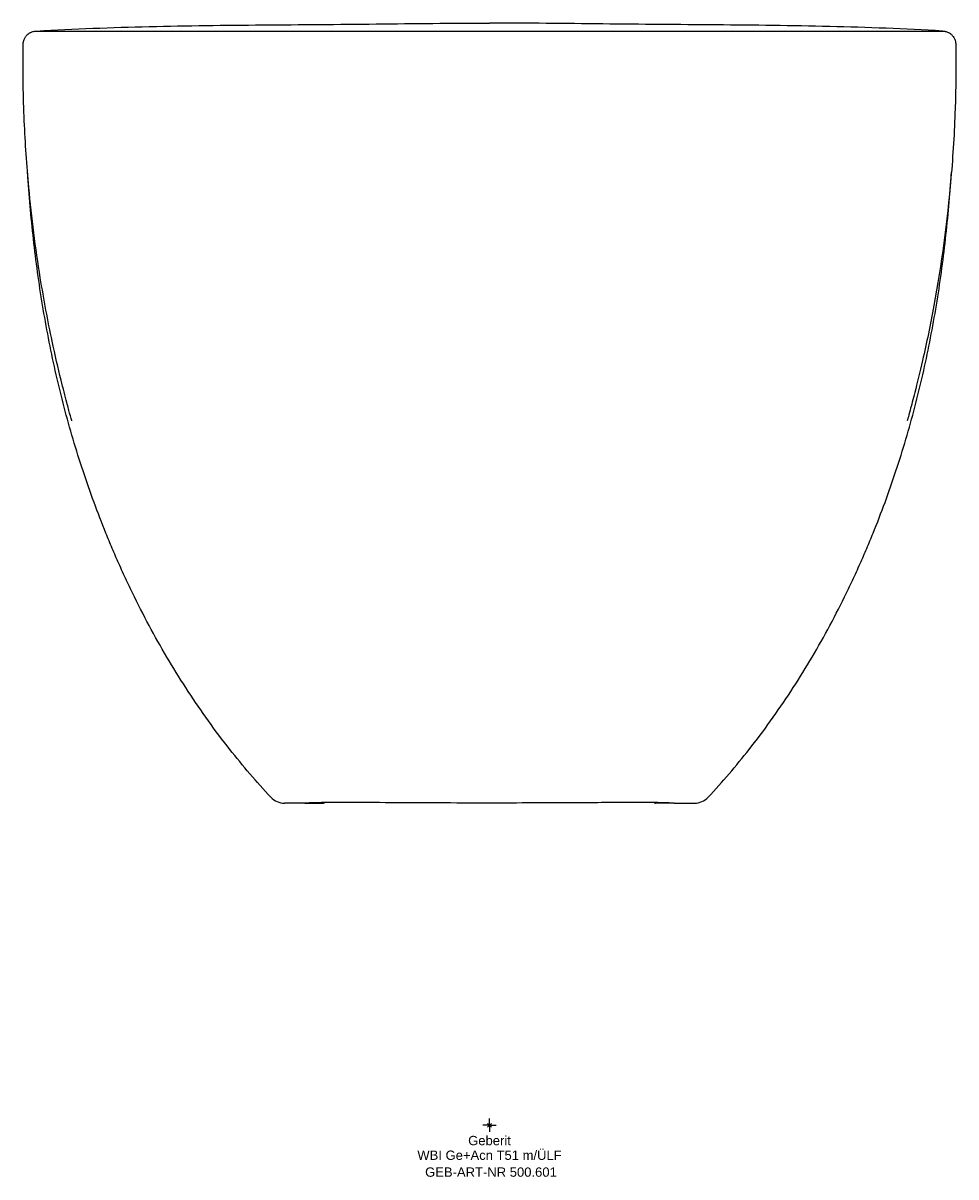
# Model space of a CAD drawing. Header units: millimetres. Extents: x -175 to 175, y -19 to 414.
import ezdxf
from ezdxf.enums import TextEntityAlignment as Align

# ---------------------------------------------------------------- set-up
doc = ezdxf.new("R2010")
doc.units = ezdxf.units.MM
doc.layers.get('0').update_dxf_attribs({"linetype": 'CONTINUOUS'})
for name, color, linetype, lineweight in [('Arbeitspunkt(DIN)', 7, 'CONTINUOUS', 25), ('GEB-ART-NR', 1, 'CONTINUOUS', 18), ('GEB-BEZUG', 2, 'CONTINUOUS', 25), ('GEB-TEXT', 5, 'CONTINUOUS', 18)]:
    doc.layers.add(name, color=color, linetype=linetype, lineweight=lineweight)
doc.layers.add('GEB-KONTUR-A', color=5, linetype='CONTINUOUS')
doc.styles.get("Standard").update_dxf_attribs({"font": 'arial.ttf'})

# ---------------------------------------------------------------- blocks, each defined once
blk = doc.blocks.new('Einfügepunkt')
at = {"layer": 'GEB-BEZUG'}
for p, q in [((-0.71, -0.71), (0.71, 0.71)), ((-0.71, 0.71), (0.71, -0.71))]:
    blk.add_line(p, q, dxfattribs=at)

msp = doc.modelspace()

# ---------------------------------------------------------------- linework, layer by layer
at = {"layer": 'Arbeitspunkt(DIN)', "ltscale": 25}
for q in [(-2.5, 0), (0, 2.5), (0, -2.5), (2.5, 0)]:
    msp.add_line((0, 0), q, dxfattribs=at)
at = {"layer": 'GEB-KONTUR-A', "ltscale": 25}
for p, q in [((-69.3, 120.99), (-62.35, 120.99)), ((69.3, 120.99), (62.35, 120.99))]:
    msp.add_line(p, q, dxfattribs=at)
for centre, major_axis, ratio, start_param, end_param in [((-76.98, 127.99), (7, 0), 0.999802, 3.892695, 4.71225), ((76.98, 127.99), (7, 0), 0.999802, 4.712528, 5.532083), ((-68.79, 128), (0.34, -6.99), 0.990693, 6.28309, 6.28319), ((68.79, 128), (-0.34, -6.99), 0.990693, 0.00001, 0.00011)]:
    msp.add_ellipse(centre, major_axis=major_axis, ratio=ratio, start_param=start_param, end_param=end_param, dxfattribs=at)
for points, knots in [([(-170.06, 410.99), (-155.97, 411.83), (-141.87, 412.35), (-127.76, 412.69), (-113.57, 413.03), (-99.37, 413.19), (-85.17, 413.3), (-78.07, 413.36), (-70.97, 413.4), (-63.87, 413.46), (-56.78, 413.52), (-49.68, 413.58), (-42.58, 413.66), (-28.39, 413.81), (-14.19, 413.99), (0, 413.99)], [0.001437, 0.001437, 0.001437, 0.001437, 0.2499674, 0.2499674, 0.2499674, 0.4999901, 0.4999901, 0.4999901, 0.6250196, 0.6250196, 0.6250196, 0.7500345, 0.7500345, 0.7500345, 1, 1, 1, 1]), ([(170.06, 410.99), (155.97, 411.83), (141.87, 412.35), (127.76, 412.69), (113.57, 413.03), (99.37, 413.19), (85.17, 413.3), (78.07, 413.36), (70.97, 413.4), (63.88, 413.46), (56.78, 413.52), (49.68, 413.58), (42.58, 413.66), (28.39, 413.81), (14.19, 413.99), (0, 413.99)], [0.001437, 0.001437, 0.001437, 0.001437, 0.2499674, 0.2499674, 0.2499674, 0.4999901, 0.4999901, 0.4999901, 0.6250196, 0.6250196, 0.6250196, 0.7500345, 0.7500345, 0.7500345, 1, 1, 1, 1]), ([(-175.11, 405.99), (-175.11, 406.15), (-175.1, 406.35), (-175.06, 406.71), (-175.04, 406.79), (-175.01, 406.95), (-175, 407.04), (-174.95, 407.25), (-174.91, 407.39), (-174.82, 407.64), (-174.78, 407.76), (-174.67, 408.04), (-174.59, 408.19), (-174.44, 408.49), (-174.35, 408.63), (-174.16, 408.92), (-174.05, 409.07), (-173.88, 409.27), (-173.82, 409.34), (-173.68, 409.49), (-173.59, 409.58), (-173.43, 409.73), (-173.35, 409.8), (-173.18, 409.94), (-173.09, 410), (-172.88, 410.15), (-172.79, 410.21), (-172.53, 410.36), (-172.41, 410.42), (-172.06, 410.59), (-171.93, 410.64), (-171.49, 410.8), (-171.38, 410.82), (-171.02, 410.91), (-170.86, 410.94), (-170.26, 410.99), (-170.03, 411), (-169.76, 410.98)], [0, 0, 0, 0, 0.138467, 0.138467, 0.173798, 0.173798, 0.204326, 0.204326, 0.248215, 0.248215, 0.285764, 0.285764, 0.337479, 0.337479, 0.388258, 0.388258, 0.442671, 0.442671, 0.46946, 0.46946, 0.51126, 0.51126, 0.556265, 0.556265, 0.620886, 0.620886, 0.722237, 0.722237, 0.921483, 0.921483, 1.403671, 1.403671, 2.848423, 2.848423, 7.180188, 7.180188, 9.152489, 9.152489, 9.152489, 9.152489]), ([(-169.9, 410.98), (-169.9, 410.98), (-169.9, 410.98), (-169.87, 410.98), (-170.07, 410.98), (-164.55, 410.98), (-159.03, 410.98), (-145.02, 410.98), (-138.17, 410.98), (-122.54, 410.98), (-113.68, 410.98), (-94.52, 410.98), (-84.12, 410.98), (-62.22, 410.98), (-50.58, 410.98), (-26.05, 410.99), (-12.98, 410.99), (0, 410.99)], [3.566709, 3.566709, 3.566709, 3.566709, 4.159937, 4.159937, 10.405001, 10.405001, 16.051767, 16.051767, 19.769384, 19.769384, 23.419929, 23.419929, 27.024781, 27.024781, 30.680246, 30.680246, 34.574072, 34.574072, 34.574072, 34.574072]), ([(-169.76, 410.98), (-169.75, 410.98), (-169.74, 410.98), (-169.72, 410.98), (-169.71, 410.98), (-169.71, 410.97), (-169.71, 410.97), (-169.71, 410.97), (-169.71, 410.97), (-169.71, 410.97), (-169.71, 410.97), (-169.7, 410.97)], [6.429493, 6.429493, 6.429493, 6.429493, 8.788234, 8.788234, 11.667695, 11.667695, 14.852925, 14.852925, 16.339031, 16.339031, 17.355965, 17.355965, 17.355965, 17.355965]), ([(0, 410.99), (13.13, 410.99), (26.36, 410.99), (51.27, 410.98), (63.13, 410.98), (85.45, 410.98), (96.04, 410.98), (115.25, 410.98), (124, 410.98), (139.15, 410.98), (145.69, 410.98), (156.42, 410.98), (160.61, 410.98), (166.5, 410.98), (168.13, 410.98), (169.88, 410.98), (169.87, 410.98), (169.9, 410.98), (169.91, 410.98), (169.91, 410.98)], [0, 0, 0, 0, 3.93911, 3.93911, 7.669736, 7.669736, 11.362029, 11.362029, 15.015549, 15.015549, 18.620759, 18.620759, 22.271593, 22.271593, 25.94947, 25.94947, 30.030329, 30.030329, 31.024577, 31.024577, 31.024577, 31.024577]), ([(169.76, 410.98), (170.37, 411.02), (170.75, 410.95), (171.14, 410.88), (171.18, 410.87), (171.44, 410.8), (171.56, 410.77), (171.91, 410.65), (172.06, 410.6), (172.45, 410.4), (172.55, 410.35), (172.78, 410.21), (172.9, 410.14), (173.13, 409.97), (173.21, 409.91), (173.38, 409.77), (173.47, 409.69), (173.67, 409.5), (173.78, 409.38), (173.99, 409.14), (174.08, 409.02), (174.31, 408.7), (174.43, 408.5), (174.62, 408.15), (174.68, 408), (174.8, 407.72), (174.85, 407.58), (174.93, 407.3), (174.97, 407.16), (175.02, 406.92), (175.04, 406.81), (175.11, 406.38), (175.11, 406.17), (175.11, 405.99)], [0, 0, 0, 0, 4.40477, 4.40477, 6.605123, 6.605123, 7.707145, 7.707145, 8.268133, 8.268133, 8.420066, 8.420066, 8.545548, 8.545548, 8.599284, 8.599284, 8.651669, 8.651669, 8.702871, 8.702871, 8.748257, 8.748257, 8.820456, 8.820456, 8.869087, 8.869087, 8.912529, 8.912529, 8.957731, 8.957731, 9.001967, 9.001967, 9.15179, 9.15179, 9.15179, 9.15179]), ([(-156.85, 264.57), (-156.85, 264.57), (-156.9, 264.76), (-157.12, 265.52), (-157.31, 266.21), (-157.87, 268.25), (-158.28, 269.77), (-159.38, 273.93), (-160.12, 276.79), (-161.98, 284.35), (-163.13, 289.35), (-165.85, 302.1), (-167.36, 310.14), (-170.48, 329.42), (-171.93, 340.8), (-173.76, 360.54), (-174.33, 368.89), (-174.89, 381.8), (-175.02, 386.41), (-175.13, 393.15), (-175.15, 395.44), (-175.15, 398.42), (-175.15, 399.36), (-175.15, 400.91), (-175.15, 401.52), (-175.14, 402.56), (-175.14, 402.95), (-175.13, 403.84), (-175.12, 404.15), (-175.12, 405.14), (-175.11, 405.53), (-175.11, 405.99)], [18.765725, 18.765725, 18.765725, 18.765725, 19.206615, 19.206615, 19.798099, 19.798099, 20.63515, 20.63515, 21.848583, 21.848583, 23.620635, 23.620635, 26.226439, 26.226439, 29.766013, 29.766013, 32.330868, 32.330868, 33.745241, 33.745241, 34.478415, 34.478415, 34.866539, 34.866539, 35.279098, 35.279098, 35.767464, 35.767464, 36.714245, 36.714245, 39.531045, 39.531045, 39.531045, 39.531045]), ([(175.11, 405.99), (175.11, 405.58), (175.12, 405.15), (175.12, 404.42), (175.13, 404.17), (175.13, 403.45), (175.14, 403.05), (175.14, 402.02), (175.15, 401.62), (175.15, 400.66), (175.15, 400.1), (175.15, 398.35), (175.15, 396.95), (175.13, 394.02), (175.12, 392.46), (175.05, 387.9), (174.97, 384.81), (174.57, 373.08), (174.04, 364.35), (171.9, 339.46), (169.7, 323.23), (165.57, 300.73), (164.11, 293.73), (161.64, 282.92), (160.62, 278.78), (159.06, 272.69), (158.45, 270.41), (157.62, 267.33), (157.32, 266.27), (156.99, 265.08), (156.9, 264.74), (156.86, 264.58), (156.85, 264.57), (156.85, 264.57)], [0, 0, 0, 0, 2.50004, 2.50004, 3.437918, 3.437918, 4.142767, 4.142767, 4.471086, 4.471086, 4.771267, 4.771267, 5.280375, 5.280375, 5.782675, 5.782675, 6.737598, 6.737598, 9.411589, 9.411589, 14.423289, 14.423289, 16.755672, 16.755672, 18.324646, 18.324646, 19.407614, 19.407614, 20.143638, 20.143638, 20.622393, 20.622393, 20.763291, 20.763291, 20.763291, 20.763291]), ([(175.11, 405.99), (175.11, 405.99), (175.11, 405.99), (175.11, 405.99), (175.11, 405.99), (175.11, 405.99), (175.11, 405.99), (175.11, 405.99), (175.11, 405.99), (175.11, 405.99), (175.11, 405.99), (175.11, 405.99), (175.11, 405.99)], [0.94817423, 0.94817423, 0.94817423, 0.94817423, 0.97280464, 0.97280464, 0.97280464, 0.97321716, 0.97321716, 0.97321716, 0.98629896, 0.98629896, 0.98629896, 1, 1, 1, 1]), ([(-82.1, 123.21), (-87.49, 128.98), (-92.62, 134.98), (-97.51, 141.18), (-103.03, 148.18), (-108.23, 155.44), (-113.14, 162.95), (-118.06, 170.47), (-122.68, 178.23), (-127.02, 186.23), (-129.19, 190.24), (-131.29, 194.3), (-133.33, 198.43), (-134.34, 200.49), (-135.34, 202.57), (-136.32, 204.66), (-137.3, 206.76), (-138.26, 208.86), (-139.21, 210.99), (-140.04, 212.86), (-140.86, 214.75), (-141.67, 216.65), (-142.48, 218.55), (-143.27, 220.45), (-144.04, 222.37), (-145.6, 226.2), (-147.09, 230.07), (-148.52, 233.97), (-149.96, 237.87), (-151.33, 241.8), (-152.64, 245.75), (-153.95, 249.71), (-155.2, 253.69), (-156.38, 257.69), (-158.75, 265.7), (-160.86, 273.79), (-162.72, 281.92), (-164.58, 290.06), (-166.19, 298.25), (-167.57, 306.48), (-168.96, 314.71), (-170.11, 322.98), (-171.07, 331.26), (-172.03, 339.55), (-172.78, 347.86), (-173.37, 356.17), (-173.41, 356.77), (-173.45, 357.37), (-173.49, 357.97)], [0, 0, 0, 0, 0.0808175, 0.0808175, 0.0808175, 0.1720512, 0.1720512, 0.1720512, 0.2632848, 0.2632848, 0.2632848, 0.3089016, 0.3089016, 0.3089016, 0.33171, 0.33171, 0.33171, 0.3545184, 0.3545184, 0.3545184, 0.3746897, 0.3746897, 0.3746897, 0.394861, 0.394861, 0.394861, 0.4352036, 0.4352036, 0.4352036, 0.4755462, 0.4755462, 0.4755462, 0.5158888, 0.5158888, 0.5158888, 0.596574, 0.596574, 0.596574, 0.6772592, 0.6772592, 0.6772592, 0.7579444, 0.7579444, 0.7579444, 0.8386296, 0.8386296, 0.8386296, 0.8444265, 0.8444265, 0.8444265, 0.8444265]), ([(82.1, 123.21), (87.49, 128.98), (92.62, 134.98), (97.51, 141.18), (103.03, 148.18), (108.23, 155.44), (113.15, 162.95), (118.06, 170.47), (122.68, 178.23), (127.02, 186.23), (129.2, 190.24), (131.3, 194.3), (133.33, 198.43), (134.34, 200.49), (135.34, 202.57), (136.32, 204.66), (137.3, 206.76), (138.26, 208.86), (139.21, 210.99), (140.04, 212.86), (140.86, 214.75), (141.67, 216.65), (142.48, 218.55), (143.27, 220.45), (144.05, 222.37), (145.6, 226.2), (147.09, 230.07), (148.53, 233.97), (149.96, 237.87), (151.33, 241.8), (152.64, 245.75), (153.95, 249.71), (155.2, 253.69), (156.38, 257.69), (158.75, 265.7), (160.86, 273.79), (162.72, 281.92), (164.58, 290.06), (166.19, 298.25), (167.57, 306.48), (168.96, 314.71), (170.12, 322.98), (171.07, 331.26), (172.03, 339.55), (172.79, 347.86), (173.37, 356.17), (173.41, 356.77), (173.45, 357.37), (173.49, 357.97)], [0, 0, 0, 0, 0.0808175, 0.0808175, 0.0808175, 0.1720512, 0.1720512, 0.1720512, 0.2632848, 0.2632848, 0.2632848, 0.3089016, 0.3089016, 0.3089016, 0.33171, 0.33171, 0.33171, 0.3545184, 0.3545184, 0.3545184, 0.3746897, 0.3746897, 0.3746897, 0.394861, 0.394861, 0.394861, 0.4352036, 0.4352036, 0.4352036, 0.4755462, 0.4755462, 0.4755462, 0.5158888, 0.5158888, 0.5158888, 0.596574, 0.596574, 0.596574, 0.6772592, 0.6772592, 0.6772592, 0.7579444, 0.7579444, 0.7579444, 0.8386296, 0.8386296, 0.8386296, 0.8444265, 0.8444265, 0.8444265, 0.8444265]), ([(-69.35, 120.99), (-69.44, 120.99), (-69.53, 120.99), (-69.6, 120.99), (-69.61, 120.99), (-69.62, 120.99), (-69.63, 120.99), (-69.71, 120.99), (-69.79, 120.99), (-69.86, 120.99), (-69.87, 120.99), (-69.87, 120.99), (-69.88, 120.99), (-69.95, 120.99), (-70.02, 120.99), (-70.08, 120.99), (-70.08, 120.99), (-70.09, 120.99), (-70.09, 120.99), (-70.16, 120.99), (-70.22, 120.99), (-70.28, 120.99), (-70.29, 120.99), (-70.29, 120.99), (-70.29, 120.99), (-70.36, 120.99), (-70.42, 120.99), (-70.48, 120.99), (-70.48, 120.99), (-70.48, 120.99), (-70.48, 120.99), (-70.54, 120.99), (-70.6, 120.99), (-70.66, 120.99), (-70.66, 120.99), (-70.66, 120.99), (-70.66, 120.99), (-70.72, 120.99), (-70.78, 120.99), (-70.83, 120.99), (-70.83, 120.99), (-70.83, 120.99), (-70.83, 120.99), (-70.89, 120.99), (-70.94, 120.99), (-71, 120.99), (-71, 120.99), (-71, 120.99), (-71, 120.99), (-71.06, 120.99), (-71.12, 120.99), (-71.18, 120.99), (-71.24, 120.99), (-71.3, 120.99), (-71.36, 120.99), (-71.36, 120.99), (-71.37, 120.99), (-71.37, 120.99), (-71.43, 120.99), (-71.49, 120.99), (-71.55, 120.99), (-71.56, 120.99), (-71.56, 120.99), (-71.56, 120.99), (-71.62, 120.99), (-71.69, 120.99), (-71.75, 120.99), (-71.75, 120.99), (-71.76, 120.99), (-71.76, 120.99), (-71.82, 120.99), (-71.89, 120.99), (-71.95, 120.99), (-71.96, 120.99), (-71.96, 120.99), (-71.96, 120.99), (-72.03, 120.99), (-72.09, 120.99), (-72.16, 120.99), (-72.16, 120.99), (-72.17, 120.99), (-72.17, 120.99), (-72.24, 120.99), (-72.3, 120.99), (-72.37, 120.99), (-72.38, 120.99), (-72.38, 120.99), (-72.39, 120.99), (-72.45, 120.99), (-72.52, 120.99), (-72.59, 120.99), (-72.59, 120.99), (-72.6, 120.99), (-72.61, 120.99), (-72.67, 120.99), (-72.74, 120.99), (-72.81, 120.99), (-72.81, 120.99), (-72.82, 120.99), (-72.83, 120.99), (-72.9, 120.99), (-72.96, 120.99), (-73.03, 120.99), (-73.04, 120.99), (-73.05, 120.99), (-73.06, 120.99), (-73.13, 120.99), (-73.19, 120.99), (-73.26, 120.99), (-73.27, 120.99), (-73.28, 120.99), (-73.29, 120.99), (-73.36, 120.99), (-73.43, 120.99), (-73.5, 120.99), (-73.51, 120.99), (-73.52, 120.99), (-73.53, 120.99), (-73.6, 120.99), (-73.67, 120.99), (-73.74, 120.99), (-73.75, 120.99), (-73.76, 120.99), (-73.77, 120.99), (-73.84, 120.99), (-73.91, 120.99), (-73.98, 120.99), (-74, 120.99), (-74.01, 120.99), (-74.02, 120.99), (-74.09, 120.99), (-74.15, 120.99), (-74.22, 120.99), (-74.23, 120.99), (-74.24, 120.99), (-74.25, 120.99), (-74.31, 120.99), (-74.37, 120.99), (-74.42, 120.99), (-74.43, 120.99), (-74.44, 120.99), (-74.45, 120.99), (-74.5, 120.99), (-74.55, 120.99), (-74.59, 120.99), (-74.6, 120.99), (-74.61, 120.99), (-74.62, 120.99), (-74.66, 120.99), (-74.7, 120.99), (-74.74, 120.99), (-74.75, 120.99), (-74.76, 120.99), (-74.77, 120.99), (-74.8, 120.99), (-74.84, 120.99), (-74.87, 120.99), (-74.88, 120.99), (-74.89, 120.99), (-74.89, 120.99), (-74.93, 120.99), (-74.96, 120.99), (-74.98, 120.99), (-74.99, 120.99), (-75, 120.99), (-75.01, 120.99), (-75.04, 120.99), (-75.06, 120.99), (-75.09, 120.99), (-75.09, 120.99), (-75.1, 120.99), (-75.11, 120.99), (-75.13, 120.99), (-75.16, 120.99), (-75.18, 120.99), (-75.19, 120.99), (-75.19, 120.99), (-75.2, 120.99), (-75.22, 120.99), (-75.24, 120.99), (-75.26, 120.99), (-75.27, 120.99), (-75.28, 120.99), (-75.28, 120.99), (-75.3, 120.99), (-75.32, 120.99), (-75.34, 120.99), (-75.35, 120.99), (-75.35, 120.99), (-75.36, 120.99), (-75.38, 120.99), (-75.39, 120.99), (-75.41, 120.99), (-75.42, 120.99), (-75.43, 120.99), (-75.43, 120.99), (-75.45, 120.99), (-75.47, 120.99), (-75.49, 120.99), (-75.49, 120.99), (-75.5, 120.99), (-75.51, 120.99), (-75.53, 120.99), (-75.54, 120.99), (-75.56, 120.99), (-75.57, 120.99), (-75.58, 120.99), (-75.59, 120.99), (-75.6, 120.99), (-75.62, 120.99), (-75.64, 120.99), (-75.65, 120.99), (-75.65, 120.99), (-75.66, 120.99), (-75.68, 120.99), (-75.69, 120.99), (-75.71, 120.99), (-75.72, 120.99), (-75.73, 120.99), (-75.74, 120.99), (-75.75, 120.99), (-75.77, 120.99), (-75.79, 120.99), (-75.8, 120.99), (-75.8, 120.99), (-75.81, 120.99), (-75.83, 120.99), (-75.85, 120.99), (-75.87, 120.99), (-75.88, 120.99), (-75.89, 120.99), (-75.9, 120.99), (-75.92, 120.99), (-75.94, 120.99), (-75.96, 120.99), (-75.97, 120.99), (-75.98, 120.99), (-75.99, 120.99), (-76.01, 120.99), (-76.03, 120.99), (-76.05, 120.99), (-76.07, 120.99), (-76.08, 120.99), (-76.09, 120.99), (-76.11, 120.99), (-76.13, 120.99), (-76.16, 120.99), (-76.17, 120.99), (-76.19, 120.99), (-76.2, 120.99), (-76.22, 120.99), (-76.25, 120.99), (-76.27, 120.99), (-76.28, 120.99), (-76.3, 120.99), (-76.32, 120.99), (-76.34, 120.99), (-76.37, 120.99), (-76.39, 120.99), (-76.41, 120.99), (-76.43, 120.99), (-76.44, 120.99), (-76.47, 120.99), (-76.49, 120.99), (-76.52, 120.99), (-76.54, 120.99), (-76.56, 120.99), (-76.58, 120.99), (-76.61, 120.99), (-76.63, 120.99), (-76.66, 120.99), (-76.68, 120.99), (-76.71, 120.99), (-76.73, 120.99), (-76.76, 120.99), (-76.79, 120.99), (-76.82, 120.99), (-76.84, 120.99), (-76.86, 120.99), (-76.89, 120.99), (-76.92, 120.99), (-76.95, 120.99), (-76.98, 120.99)], [0.0014046, 0.0014046, 0.0014046, 0.0014046, 0.0188827, 0.0188827, 0.0188827, 0.0208333, 0.0208333, 0.0208333, 0.03996, 0.03996, 0.03996, 0.0416667, 0.0416667, 0.0416667, 0.0610232, 0.0610232, 0.0610232, 0.0625, 0.0625, 0.0625, 0.0821262, 0.0821262, 0.0821262, 0.0833333, 0.0833333, 0.0833333, 0.1032093, 0.1032093, 0.1032093, 0.1041667, 0.1041667, 0.1041667, 0.1242878, 0.1242878, 0.1242878, 0.125, 0.125, 0.125, 0.1453639, 0.1453639, 0.1453639, 0.1458333, 0.1458333, 0.1458333, 0.1664442, 0.1664442, 0.1664442, 0.1666667, 0.1666667, 0.1666667, 0.1875307, 0.1875307, 0.1875307, 0.2083333, 0.2083333, 0.2083333, 0.2086138, 0.2086138, 0.2086138, 0.2291667, 0.2291667, 0.2291667, 0.2296951, 0.2296951, 0.2296951, 0.25, 0.25, 0.25, 0.2507764, 0.2507764, 0.2507764, 0.2708333, 0.2708333, 0.2708333, 0.2718601, 0.2718601, 0.2718601, 0.2916667, 0.2916667, 0.2916667, 0.2929418, 0.2929418, 0.2929418, 0.3125, 0.3125, 0.3125, 0.3140215, 0.3140215, 0.3140215, 0.3333333, 0.3333333, 0.3333333, 0.3351063, 0.3351063, 0.3351063, 0.3541667, 0.3541667, 0.3541667, 0.3561877, 0.3561877, 0.3561877, 0.375, 0.375, 0.375, 0.3772684, 0.3772684, 0.3772684, 0.3958333, 0.3958333, 0.3958333, 0.3983514, 0.3983514, 0.3983514, 0.4166667, 0.4166667, 0.4166667, 0.4194353, 0.4194353, 0.4194353, 0.4375, 0.4375, 0.4375, 0.4404904, 0.4404904, 0.4404904, 0.4583333, 0.4583333, 0.4583333, 0.4615684, 0.4615684, 0.4615684, 0.4791667, 0.4791667, 0.4791667, 0.4826902, 0.4826902, 0.4826902, 0.5, 0.5, 0.5, 0.5037769, 0.5037769, 0.5037769, 0.5208333, 0.5208333, 0.5208333, 0.5248412, 0.5248412, 0.5248412, 0.5416667, 0.5416667, 0.5416667, 0.5459264, 0.5459264, 0.5459264, 0.5625, 0.5625, 0.5625, 0.5670055, 0.5670055, 0.5670055, 0.5833333, 0.5833333, 0.5833333, 0.5880841, 0.5880841, 0.5880841, 0.6041667, 0.6041667, 0.6041667, 0.6091732, 0.6091732, 0.6091732, 0.625, 0.625, 0.625, 0.630255, 0.630255, 0.630255, 0.6458333, 0.6458333, 0.6458333, 0.651354, 0.651354, 0.651354, 0.6666667, 0.6666667, 0.6666667, 0.6724265, 0.6724265, 0.6724265, 0.6875, 0.6875, 0.6875, 0.6934638, 0.6934638, 0.6934638, 0.7083333, 0.7083333, 0.7083333, 0.7145646, 0.7145646, 0.7145646, 0.7291667, 0.7291667, 0.7291667, 0.7356758, 0.7356758, 0.7356758, 0.75, 0.75, 0.75, 0.7567727, 0.7567727, 0.7567727, 0.7708333, 0.7708333, 0.7708333, 0.7778308, 0.7778308, 0.7778308, 0.7916667, 0.7916667, 0.7916667, 0.7988828, 0.7988828, 0.7988828, 0.8125, 0.8125, 0.8125, 0.8199889, 0.8199889, 0.8199889, 0.8333333, 0.8333333, 0.8333333, 0.8410714, 0.8410714, 0.8410714, 0.8541667, 0.8541667, 0.8541667, 0.8621517, 0.8621517, 0.8621517, 0.875, 0.875, 0.875, 0.8832343, 0.8832343, 0.8832343, 0.8958333, 0.8958333, 0.8958333, 0.9043186, 0.9043186, 0.9043186, 0.9166667, 0.9166667, 0.9166667, 0.9253964, 0.9253964, 0.9253964, 0.9375, 0.9375, 0.9375, 0.9464795, 0.9464795, 0.9464795, 0.9583333, 0.9583333, 0.9583333, 0.967572, 0.967572, 0.967572, 0.9791667, 0.9791667, 0.9791667, 0.98863, 0.98863, 0.98863, 1, 1, 1, 1]), ([(-36.84, 121.14), (-43.03, 121.18), (-48.58, 121.21), (-57.81, 121.23), (-61.56, 121.21), (-66.31, 121.11), (-67.55, 121.05), (-68.45, 121.01)], [0.000006, 0.000006, 0.000006, 0.000006, 2.27769, 2.27769, 4.618709, 4.618709, 6.54922, 6.54922, 6.54922, 6.54922]), ([(-61.9, 121.19), (-61.94, 121.16), (-61.98, 121.13), (-62.02, 121.11), (-62.02, 121.1), (-62.02, 121.1), (-62.03, 121.1), (-62.06, 121.08), (-62.1, 121.06), (-62.13, 121.04), (-62.15, 121.03), (-62.17, 121.02), (-62.2, 121.01), (-62.25, 121), (-62.3, 120.99), (-62.35, 120.99)], [0.0993927, 0.0993927, 0.0993927, 0.0993927, 0.3145257, 0.3145257, 0.3145257, 0.3333333, 0.3333333, 0.3333333, 0.5363108, 0.5363108, 0.5363108, 0.6666667, 0.6666667, 0.6666667, 1, 1, 1, 1]), ([(-0.01, 121.03), (-6.54, 121.03), (-13.15, 121.04), (-25.56, 121.08), (-31.5, 121.11), (-36.84, 121.14)], [0, 0, 0, 0, 1.960031, 1.960031, 3.923541, 3.923541, 3.923541, 3.923541]), ([(36.84, 121.14), (30.61, 121.1), (23.55, 121.07), (10.94, 121.04), (5.44, 121.03), (-0.01, 121.03)], [0, 0, 0, 0, 2.289253, 2.289253, 3.923903, 3.923903, 3.923903, 3.923903]), ([(68.45, 121.01), (67.28, 121.07), (65.38, 121.15), (58.34, 121.23), (53.13, 121.23), (43.73, 121.18), (40.4, 121.16), (36.84, 121.14)], [0, 0, 0, 0, 2.511405, 2.511405, 5.237688, 5.237688, 6.545452, 6.545452, 6.545452, 6.545452]), ([(61.9, 121.19), (61.94, 121.16), (61.98, 121.13), (62.02, 121.11), (62.02, 121.1), (62.02, 121.1), (62.03, 121.1), (62.06, 121.08), (62.1, 121.06), (62.13, 121.04), (62.15, 121.03), (62.18, 121.02), (62.2, 121.01), (62.25, 121), (62.3, 120.99), (62.35, 120.99)], [0.0993988, 0.0993988, 0.0993988, 0.0993988, 0.3145257, 0.3145257, 0.3145257, 0.3333333, 0.3333333, 0.3333333, 0.5363108, 0.5363108, 0.5363108, 0.6666667, 0.6666667, 0.6666667, 1, 1, 1, 1]), ([(69.36, 120.99), (69.44, 120.99), (69.53, 120.99), (69.6, 120.99), (69.61, 120.99), (69.62, 120.99), (69.63, 120.99), (69.71, 120.99), (69.79, 120.99), (69.86, 120.99), (69.87, 120.99), (69.87, 120.99), (69.88, 120.99), (69.95, 120.99), (70.02, 120.99), (70.08, 120.99), (70.08, 120.99), (70.09, 120.99), (70.09, 120.99), (70.16, 120.99), (70.22, 120.99), (70.28, 120.99), (70.29, 120.99), (70.29, 120.99), (70.29, 120.99), (70.36, 120.99), (70.42, 120.99), (70.48, 120.99), (70.48, 120.99), (70.48, 120.99), (70.49, 120.99), (70.55, 120.99), (70.6, 120.99), (70.66, 120.99), (70.66, 120.99), (70.66, 120.99), (70.67, 120.99), (70.72, 120.99), (70.78, 120.99), (70.83, 120.99), (70.83, 120.99), (70.83, 120.99), (70.83, 120.99), (70.89, 120.99), (70.94, 120.99), (71, 120.99), (71, 120.99), (71, 120.99), (71, 120.99), (71.06, 120.99), (71.12, 120.99), (71.18, 120.99), (71.24, 120.99), (71.3, 120.99), (71.36, 120.99), (71.37, 120.99), (71.37, 120.99), (71.37, 120.99), (71.43, 120.99), (71.49, 120.99), (71.56, 120.99), (71.56, 120.99), (71.56, 120.99), (71.56, 120.99), (71.62, 120.99), (71.69, 120.99), (71.75, 120.99), (71.75, 120.99), (71.76, 120.99), (71.76, 120.99), (71.82, 120.99), (71.89, 120.99), (71.95, 120.99), (71.96, 120.99), (71.96, 120.99), (71.96, 120.99), (72.03, 120.99), (72.09, 120.99), (72.16, 120.99), (72.17, 120.99), (72.17, 120.99), (72.17, 120.99), (72.24, 120.99), (72.31, 120.99), (72.37, 120.99), (72.38, 120.99), (72.38, 120.99), (72.39, 120.99), (72.45, 120.99), (72.52, 120.99), (72.59, 120.99), (72.59, 120.99), (72.6, 120.99), (72.61, 120.99), (72.67, 120.99), (72.74, 120.99), (72.81, 120.99), (72.82, 120.99), (72.82, 120.99), (72.83, 120.99), (72.9, 120.99), (72.96, 120.99), (73.03, 120.99), (73.04, 120.99), (73.05, 120.99), (73.06, 120.99), (73.13, 120.99), (73.2, 120.99), (73.26, 120.99), (73.27, 120.99), (73.28, 120.99), (73.29, 120.99), (73.36, 120.99), (73.43, 120.99), (73.5, 120.99), (73.51, 120.99), (73.52, 120.99), (73.53, 120.99), (73.6, 120.99), (73.67, 120.99), (73.74, 120.99), (73.75, 120.99), (73.76, 120.99), (73.78, 120.99), (73.85, 120.99), (73.91, 120.99), (73.98, 120.99), (74, 120.99), (74.01, 120.99), (74.02, 120.99), (74.09, 120.99), (74.15, 120.99), (74.22, 120.99), (74.23, 120.99), (74.24, 120.99), (74.25, 120.99), (74.31, 120.99), (74.37, 120.99), (74.42, 120.99), (74.43, 120.99), (74.44, 120.99), (74.45, 120.99), (74.5, 120.99), (74.55, 120.99), (74.59, 120.99), (74.6, 120.99), (74.61, 120.99), (74.62, 120.99), (74.66, 120.99), (74.7, 120.99), (74.74, 120.99), (74.75, 120.99), (74.76, 120.99), (74.77, 120.99), (74.8, 120.99), (74.84, 120.99), (74.87, 120.99), (74.88, 120.99), (74.89, 120.99), (74.9, 120.99), (74.93, 120.99), (74.96, 120.99), (74.98, 120.99), (74.99, 120.99), (75, 120.99), (75.01, 120.99), (75.04, 120.99), (75.06, 120.99), (75.09, 120.99), (75.1, 120.99), (75.1, 120.99), (75.11, 120.99), (75.14, 120.99), (75.16, 120.99), (75.18, 120.99), (75.19, 120.99), (75.2, 120.99), (75.2, 120.99), (75.22, 120.99), (75.24, 120.99), (75.26, 120.99), (75.27, 120.99), (75.28, 120.99), (75.28, 120.99), (75.3, 120.99), (75.32, 120.99), (75.34, 120.99), (75.35, 120.99), (75.35, 120.99), (75.36, 120.99), (75.38, 120.99), (75.4, 120.99), (75.41, 120.99), (75.42, 120.99), (75.43, 120.99), (75.43, 120.99), (75.45, 120.99), (75.47, 120.99), (75.49, 120.99), (75.49, 120.99), (75.5, 120.99), (75.51, 120.99), (75.53, 120.99), (75.55, 120.99), (75.56, 120.99), (75.57, 120.99), (75.58, 120.99), (75.59, 120.99), (75.6, 120.99), (75.62, 120.99), (75.64, 120.99), (75.65, 120.99), (75.65, 120.99), (75.66, 120.99), (75.68, 120.99), (75.7, 120.99), (75.71, 120.99), (75.72, 120.99), (75.73, 120.99), (75.74, 120.99), (75.75, 120.99), (75.77, 120.99), (75.79, 120.99), (75.8, 120.99), (75.81, 120.99), (75.81, 120.99), (75.83, 120.99), (75.85, 120.99), (75.87, 120.99), (75.88, 120.99), (75.89, 120.99), (75.9, 120.99), (75.92, 120.99), (75.94, 120.99), (75.96, 120.99), (75.97, 120.99), (75.98, 120.99), (75.99, 120.99), (76.01, 120.99), (76.03, 120.99), (76.05, 120.99), (76.07, 120.99), (76.08, 120.99), (76.09, 120.99), (76.11, 120.99), (76.14, 120.99), (76.16, 120.99), (76.17, 120.99), (76.19, 120.99), (76.2, 120.99), (76.22, 120.99), (76.25, 120.99), (76.27, 120.99), (76.29, 120.99), (76.3, 120.99), (76.32, 120.99), (76.34, 120.99), (76.37, 120.99), (76.39, 120.99), (76.41, 120.99), (76.43, 120.99), (76.44, 120.99), (76.47, 120.99), (76.5, 120.99), (76.52, 120.99), (76.54, 120.99), (76.56, 120.99), (76.58, 120.99), (76.61, 120.99), (76.64, 120.99), (76.66, 120.99), (76.68, 120.99), (76.71, 120.99), (76.73, 120.99), (76.76, 120.99), (76.79, 120.99), (76.82, 120.99), (76.84, 120.99), (76.86, 120.99), (76.89, 120.99), (76.92, 120.99), (76.95, 120.99), (76.98, 120.99)], [0.0014046, 0.0014046, 0.0014046, 0.0014046, 0.0188827, 0.0188827, 0.0188827, 0.0208333, 0.0208333, 0.0208333, 0.03996, 0.03996, 0.03996, 0.0416667, 0.0416667, 0.0416667, 0.0610232, 0.0610232, 0.0610232, 0.0625, 0.0625, 0.0625, 0.0821262, 0.0821262, 0.0821262, 0.0833333, 0.0833333, 0.0833333, 0.1032093, 0.1032093, 0.1032093, 0.1041667, 0.1041667, 0.1041667, 0.1242878, 0.1242878, 0.1242878, 0.125, 0.125, 0.125, 0.1453639, 0.1453639, 0.1453639, 0.1458333, 0.1458333, 0.1458333, 0.1664442, 0.1664442, 0.1664442, 0.1666667, 0.1666667, 0.1666667, 0.1875307, 0.1875307, 0.1875307, 0.2083333, 0.2083333, 0.2083333, 0.2086138, 0.2086138, 0.2086138, 0.2291667, 0.2291667, 0.2291667, 0.2296951, 0.2296951, 0.2296951, 0.25, 0.25, 0.25, 0.2507764, 0.2507764, 0.2507764, 0.2708333, 0.2708333, 0.2708333, 0.2718601, 0.2718601, 0.2718601, 0.2916667, 0.2916667, 0.2916667, 0.2929418, 0.2929418, 0.2929418, 0.3125, 0.3125, 0.3125, 0.3140215, 0.3140215, 0.3140215, 0.3333333, 0.3333333, 0.3333333, 0.3351063, 0.3351063, 0.3351063, 0.3541667, 0.3541667, 0.3541667, 0.3561877, 0.3561877, 0.3561877, 0.375, 0.375, 0.375, 0.3772684, 0.3772684, 0.3772684, 0.3958333, 0.3958333, 0.3958333, 0.3983514, 0.3983514, 0.3983514, 0.4166667, 0.4166667, 0.4166667, 0.4194353, 0.4194353, 0.4194353, 0.4375, 0.4375, 0.4375, 0.4404904, 0.4404904, 0.4404904, 0.4583333, 0.4583333, 0.4583333, 0.4615684, 0.4615684, 0.4615684, 0.4791667, 0.4791667, 0.4791667, 0.4826902, 0.4826902, 0.4826902, 0.5, 0.5, 0.5, 0.5037769, 0.5037769, 0.5037769, 0.5208333, 0.5208333, 0.5208333, 0.5248412, 0.5248412, 0.5248412, 0.5416667, 0.5416667, 0.5416667, 0.5459264, 0.5459264, 0.5459264, 0.5625, 0.5625, 0.5625, 0.5670055, 0.5670055, 0.5670055, 0.5833333, 0.5833333, 0.5833333, 0.5880841, 0.5880841, 0.5880841, 0.6041667, 0.6041667, 0.6041667, 0.6091732, 0.6091732, 0.6091732, 0.625, 0.625, 0.625, 0.630255, 0.630255, 0.630255, 0.6458333, 0.6458333, 0.6458333, 0.651354, 0.651354, 0.651354, 0.6666667, 0.6666667, 0.6666667, 0.6724265, 0.6724265, 0.6724265, 0.6875, 0.6875, 0.6875, 0.6934638, 0.6934638, 0.6934638, 0.7083333, 0.7083333, 0.7083333, 0.7145646, 0.7145646, 0.7145646, 0.7291667, 0.7291667, 0.7291667, 0.7356758, 0.7356758, 0.7356758, 0.75, 0.75, 0.75, 0.7567727, 0.7567727, 0.7567727, 0.7708333, 0.7708333, 0.7708333, 0.7778308, 0.7778308, 0.7778308, 0.7916667, 0.7916667, 0.7916667, 0.7988828, 0.7988828, 0.7988828, 0.8125, 0.8125, 0.8125, 0.8199889, 0.8199889, 0.8199889, 0.8333333, 0.8333333, 0.8333333, 0.8410714, 0.8410714, 0.8410714, 0.8541667, 0.8541667, 0.8541667, 0.8621517, 0.8621517, 0.8621517, 0.875, 0.875, 0.875, 0.8832343, 0.8832343, 0.8832343, 0.8958333, 0.8958333, 0.8958333, 0.9043186, 0.9043186, 0.9043186, 0.9166667, 0.9166667, 0.9166667, 0.9253964, 0.9253964, 0.9253964, 0.9375, 0.9375, 0.9375, 0.9464795, 0.9464795, 0.9464795, 0.9583333, 0.9583333, 0.9583333, 0.967572, 0.967572, 0.967572, 0.9791667, 0.9791667, 0.9791667, 0.98863, 0.98863, 0.98863, 1, 1, 1, 1])]:
    msp.add_open_spline(points, degree=3, knots=knots, dxfattribs=at)
for points in [[(-169.78, 410.98), (-169.72, 410.98), (-169.7, 410.98), (-169.7, 410.98)], [(169.7, 410.98), (169.7, 410.98), (169.72, 410.98), (169.78, 410.98)], [(-175.11, 405.99), (-175.11, 405.99), (-175.11, 405.99), (-175.11, 405.99)], [(-68.45, 121.01), (-68.7, 121), (-68.98, 120.99), (-69.34, 120.99)], [(69.34, 120.99), (68.98, 120.99), (68.7, 121), (68.45, 121.01)]]:
    msp.add_open_spline(points, degree=3, dxfattribs=at)

# ---------------------------------------------------------------- block references
at = {"ltscale": 25}
msp.add_blockref('Einfügepunkt', (0, 0), dxfattribs=at)

# ---------------------------------------------------------------- texts
at = {"layer": 'GEB-ART-NR'}
msp.add_text('GEB-ART-NR 500.601', height=3.5, dxfattribs=at).set_placement((0.55, -19.34), align=Align.CENTER)
at = {"layer": 'GEB-TEXT'}
for s, p in [('Geberit', (0, -7.5)), ('WBI Ge+Acn T51 m/ÜLF', (0, -13))]:
    msp.add_text(s, height=3.5, dxfattribs=at).set_placement(p, align=Align.CENTER)

doc.saveas('drawing.dxf')
